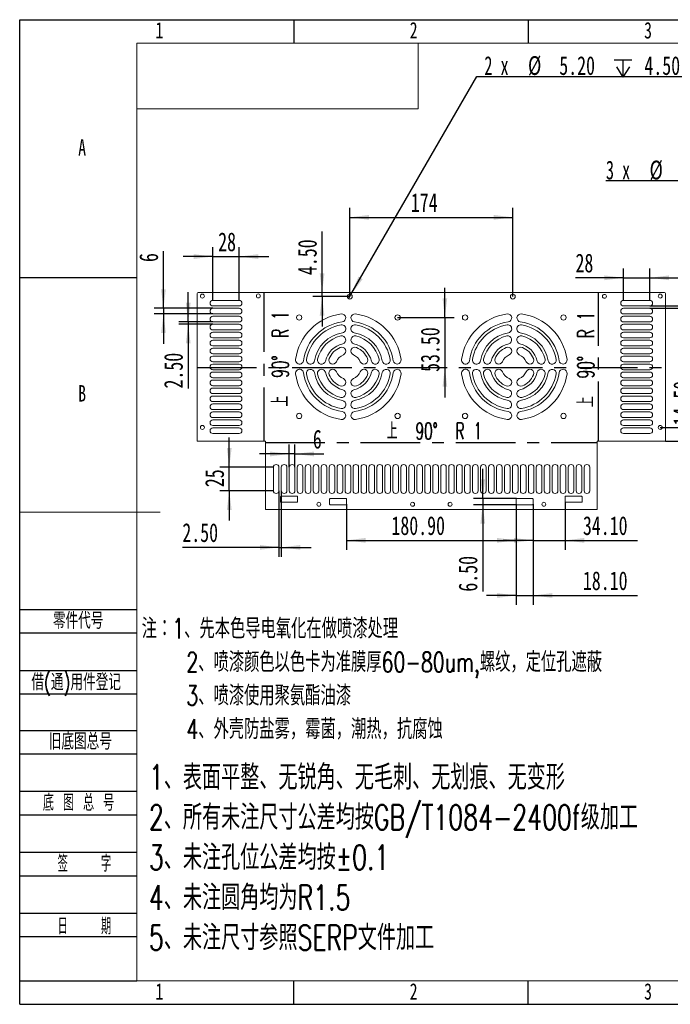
# Model space of a CAD drawing. Header units: millimetres. Extents: x 0 to 658, y -2 to 210.
# Tile 1 of 5: x 0 to 139, y 0 to 210. Entities that reach past the tile are written whole.
import ezdxf

# ---------------------------------------------------------------- set-up
doc = ezdxf.new("R2010")
doc.units = ezdxf.units.MM
doc.linetypes.add('CENTERX2', pattern=[20.32, 12.7, -2.54, 2.54, -2.54])
doc.layers.add('中心线层', color=7, linetype='CENTERX2')
doc.layers.add('图框', color=7, linetype='Continuous')
doc.layers.add('粗实线层', color=7, linetype='Continuous', lineweight=15)
doc.styles.add('SLDTEXTSTYLE0', font='TXT', dxfattribs={"width": 0.7})
doc.styles.add('SLDTEXTSTYLE1', font='TXT', dxfattribs={"width": 0.7, "bigfont": 'bigfont'})
doc.styles.add('SLDTEXTSTYLE2', font='TXT', dxfattribs={"width": 0.614286, "bigfont": 'bigfont'})
doc.styles.add('SLDTEXTSTYLE3', font='TXT', dxfattribs={"width": 0.566667, "bigfont": 'bigfont'})
doc.styles.add('SLDTEXTSTYLE4', font='TXT', dxfattribs={"width": 0.633333})
doc.styles.add('SLDTEXTSTYLE5', font='TXT', dxfattribs={"width": 0.609091, "bigfont": 'bigfont'})
doc.dimstyles.new('SLDDIMSTYLE0', dxfattribs={"dimtxt": 4, "dimasz": 4.08, "dimexe": 0, "dimexo": 0.0625, "dimgap": 1, "dimtad": 2, "dimlfac": 5, "dimrnd": 1e-09, "dimzin": 4, "dimdsep": 46, "dimtxsty": 'SLDTEXTSTYLE0', "dimsah": 1, "dimcen": 0.09, "dimadec": 0, "dimazin": 1, "dimtfac": 1, "dimtmove": 0, "dimatfit": 0, "dimfxl": 0, "dimfrac": 2, "dimtolj": 1, "dimtzin": 12, "dimarcsym": 0})
doc.dimstyles.new('SLDDIMSTYLE1', dxfattribs={"dimtxt": 4, "dimasz": 4.08, "dimexe": 0, "dimexo": 0.0625, "dimgap": 1, "dimtad": 2, "dimlfac": 5, "dimrnd": 1e-09, "dimzin": 12, "dimdsep": 46, "dimtxsty": 'SLDTEXTSTYLE0', "dimsah": 1, "dimcen": 0.09, "dimadec": 0, "dimazin": 3, "dimtfac": 1, "dimtmove": 0, "dimatfit": 0, "dimfxl": 0, "dimfrac": 2, "dimtolj": 1, "dimtzin": 12, "dimarcsym": 0})
doc.dimstyles.new('SLDDIMSTYLE2', dxfattribs={"dimtxt": 4, "dimasz": 4.08, "dimexe": 0, "dimexo": 0.0625, "dimgap": 1, "dimtad": 2, "dimlfac": 5, "dimrnd": 1e-09, "dimzin": 4, "dimdsep": 46, "dimtxsty": 'SLDTEXTSTYLE0', "dimsah": 1, "dimcen": 0.09, "dimadec": 0, "dimazin": 1, "dimtfac": 1, "dimtofl": 0, "dimtmove": 0, "dimatfit": 3, "dimfxl": 0, "dimfrac": 2, "dimtolj": 1, "dimtzin": 12, "dimarcsym": 0})
doc.dimstyles.new('SLDDIMSTYLE3', dxfattribs={"dimtxt": 4, "dimasz": 4.08, "dimexe": 0, "dimexo": 0.0625, "dimgap": 1, "dimtad": 0, "dimtih": 1, "dimtoh": 1, "dimlfac": 5, "dimrnd": 1e-09, "dimzin": 4, "dimdsep": 46, "dimtxsty": 'SLDTEXTSTYLE0', "dimblk1": 'NONE', "dimsah": 1, "dimcen": 0, "dimadec": 0, "dimazin": 1, "dimtfac": 1, "dimtmove": 0, "dimatfit": 3, "dimldrblk": 'NONE', "dimfxl": 0, "dimfrac": 2, "dimtolj": 1, "dimtzin": 12, "dimarcsym": 0})
doc.dimstyles.new('SLDDIMSTYLE4', dxfattribs={"dimtxt": 4, "dimasz": 4.08, "dimexe": 0, "dimexo": 0.0625, "dimgap": 1, "dimtad": 2, "dimlfac": 5, "dimrnd": 1e-09, "dimzin": 12, "dimdsep": 46, "dimtxsty": 'SLDTEXTSTYLE0', "dimsah": 1, "dimcen": 0.09, "dimadec": 0, "dimazin": 3, "dimtfac": 1, "dimtofl": 0, "dimtmove": 0, "dimatfit": 3, "dimfxl": 0, "dimfrac": 2, "dimtolj": 1, "dimtzin": 12, "dimarcsym": 0})

# ---------------------------------------------------------------- blocks, each defined once
blk = doc.blocks.new('SW_NOTE_0')
at = {"layer": '图框', "color": 0, "attachment_point": 1, "style": 'SLDTEXTSTYLE1'}
for s, insert, char_height in [('\\M+1928D\\M+181461\\M+18141\\M+190E6\\M+1967B\\M+19046导电氧\\M+189BB\\M+18DDD\\M+198F4喷\\M+18EBD处\\M+1979D', (0, 5.46), 4.2333), ('2\\M+18141喷\\M+18EBD颜\\M+19046\\M+188C8\\M+19046卡为\\M+18F79\\M+1968C\\M+18CFA60-80um,\\M+19786纹\\M+18143\\M+192E8\\M+188CA\\M+18D45\\M+18ED5\\M+195C1', (9.52, -1.69), 4.23333), ('3\\M+18141喷\\M+18EBD\\M+18E67\\M+19770\\M+1E3DA氨酯\\M+196FB\\M+18EBD', (9.52, -8.83), 4.2333), ('4\\M+18141\\M+18A4F壳\\M+19668盐雾\\M+18143霉\\M+18BDB\\M+18143\\M+192AA热\\M+18143\\M+18D52\\M+19585蚀', (9.52, -15.98), 4.2333)]:
    blk.add_mtext(s, dxfattribs=dict(at, insert=insert, char_height=char_height))
blk = doc.blocks.new('SW_NOTE_1')
at = {"layer": '图框', "color": 0, "attachment_point": 1, "style": 'SLDTEXTSTYLE1'}
for s, insert, char_height in [('1\\M+18141\\M+1955C\\M+196CA\\M+195BD\\M+190AE\\M+18141\\M+19DD9锐\\M+18A70\\M+18141\\M+19DD9\\M+196D1\\M+18E68\\M+18141\\M+19DD9划\\M+18DAD\\M+18141\\M+19DD9变\\M+18C60', (0, 6.82), 5.29167), ('2\\M+18141\\M+18F8A\\M+1974C\\M+196A2\\M+1928D\\M+18EDA\\M+190A1\\M+18CF6\\M+18DB7\\M+18BCF\\M+188C2GB/T1084-2400f级\\M+189C1\\M+18D48', (0, -1.73), 5.29167), ('3\\M+18141\\M+196A2\\M+1928D\\M+18D45\\M+188CA\\M+18CF6\\M+18DB7\\M+18BCF\\M+188C2\\M+1817D0.1', (0, -10.29), 5.2917), ('4\\M+18141\\M+196A2\\M+1928D圆\\M+18A70\\M+18BCF为R1.5', (0, -18.85), 5.2917), ('5\\M+18141\\M+196A2\\M+1928D\\M+18EDA\\M+190A1\\M+18E51\\M+18FC6SERP\\M+195B6\\M+18C8F\\M+189C1\\M+18D48', (0, -27.4), 5.2917)]:
    blk.add_mtext(s, dxfattribs=dict(at, insert=insert, char_height=char_height))
blk = doc.blocks.new('_D')
at = {"layer": '图框'}
for p, q in [((90.7, 146.49), (90.7, 152.84)), ((80.61, 146.49), (92.7, 146.49)), ((90.7, 146.49), (90.7, 135.79)), ((90.7, 135.79), (90.7, 129.44))]:
    blk.add_line(p, q, dxfattribs=at)
for points in [[(90.7, 146.49), (91.21, 150.57), (90.2, 150.57)], [(90.7, 135.79), (90.2, 131.71), (91.21, 131.71)]]:
    blk.add_solid(points, dxfattribs=at)
at = {"layer": '图框', "insert": (85.55, 134.88), "char_height": 4, "attachment_point": 1, "rotation": 90, "style": 'SLDTEXTSTYLE0'}
blk.add_mtext('53.50', dxfattribs=at)
blk = doc.blocks.new('_D_1')
at = {"layer": '图框'}
for p, q in [((144.58, 123.04), (144.58, 135.08)), ((136.65, 123.04), (146.58, 123.04)), ((144.58, 123.04), (144.58, 120.14)), ((137.79, 120.14), (146.58, 120.14)), ((144.58, 120.14), (144.58, 113.79))]:
    blk.add_line(p, q, dxfattribs=at)
for points in [[(144.58, 123.04), (145.09, 127.12), (144.08, 127.12)], [(144.58, 120.14), (144.08, 116.06), (145.09, 116.06)]]:
    blk.add_solid(points, dxfattribs=at)
at = {"layer": '图框', "insert": (139.43, 123.44), "char_height": 4, "attachment_point": 1, "rotation": 90, "style": 'SLDTEXTSTYLE0'}
blk.add_mtext('14.50', dxfattribs=at)
blk = doc.blocks.new('_D_2')
at = {"layer": '图框'}
for p, q in [((41.22, 150.14), (41.22, 161.48)), ((46.82, 150.14), (46.82, 161.48)), ((41.22, 159.48), (34.87, 159.48)), ((41.22, 159.48), (46.82, 159.48)), ((46.82, 159.48), (53.17, 159.48))]:
    blk.add_line(p, q, dxfattribs=at)
for points in [[(41.22, 159.48), (37.14, 159.99), (37.14, 158.97)], [(46.82, 159.48), (50.9, 158.97), (50.9, 159.99)]]:
    blk.add_solid(points, dxfattribs=at)
at = {"layer": '图框', "insert": (42.34, 164.63), "char_height": 4, "attachment_point": 1, "style": 'SLDTEXTSTYLE0'}
blk.add_mtext('28', dxfattribs=at)
blk = doc.blocks.new('_D_3')
at = {"layer": '图框'}
for p, q in [((30.67, 148.44), (30.67, 160.64)), ((41.22, 148.44), (28.67, 148.44)), ((41.22, 147.24), (28.67, 147.24)), ((30.67, 148.44), (30.67, 147.24)), ((30.67, 147.24), (30.67, 140.89))]:
    blk.add_line(p, q, dxfattribs=at)
for points in [[(30.67, 148.44), (31.18, 152.52), (30.16, 152.52)], [(30.67, 147.24), (30.16, 143.16), (31.18, 143.16)]]:
    blk.add_solid(points, dxfattribs=at)
at = {"layer": '图框', "insert": (25.51, 158.31), "char_height": 4, "attachment_point": 1, "rotation": 90, "style": 'SLDTEXTSTYLE0'}
blk.add_mtext('6', dxfattribs=at)
blk = doc.blocks.new('_D_4')
at = {"layer": '图框'}
for p, q in [((35.95, 145.54), (35.95, 151.89)), ((41.22, 145.54), (33.95, 145.54)), ((41.22, 145.04), (33.95, 145.04)), ((35.95, 145.54), (35.95, 145.04)), ((35.95, 145.04), (35.95, 131.34))]:
    blk.add_line(p, q, dxfattribs=at)
for points in [[(35.95, 145.54), (36.46, 149.62), (35.44, 149.62)], [(35.95, 145.04), (35.44, 140.96), (36.46, 140.96)]]:
    blk.add_solid(points, dxfattribs=at)
at = {"layer": '图框', "insert": (30.79, 131.34), "char_height": 4, "attachment_point": 1, "rotation": 90, "style": 'SLDTEXTSTYLE0'}
blk.add_mtext('2.50', dxfattribs=at)
blk = doc.blocks.new('_D_5')
at = {"layer": '图框'}
for p, q in [((55.31, 109.54), (55.31, 95.45)), ((55.81, 109.54), (55.81, 95.45)), ((55.31, 97.45), (34.7, 97.45)), ((55.31, 97.45), (55.81, 97.45)), ((55.81, 97.45), (62.16, 97.45))]:
    blk.add_line(p, q, dxfattribs=at)
for points in [[(55.31, 97.45), (51.23, 97.96), (51.23, 96.95)], [(55.81, 97.45), (59.89, 96.95), (59.89, 97.96)]]:
    blk.add_solid(points, dxfattribs=at)
at = {"layer": '图框', "insert": (34.7, 102.61), "char_height": 4, "attachment_point": 1, "style": 'SLDTEXTSTYLE0'}
blk.add_mtext('2.50', dxfattribs=at)
blk = doc.blocks.new('_D_6')
at = {"layer": '图框'}
for p, q in [((44.71, 114.54), (44.71, 120.89)), ((54.11, 114.54), (42.71, 114.54)), ((44.71, 109.54), (44.71, 114.54)), ((54.11, 109.54), (42.71, 109.54)), ((44.71, 109.54), (44.71, 103.19))]:
    blk.add_line(p, q, dxfattribs=at)
for points in [[(44.71, 114.54), (45.22, 118.62), (44.2, 118.62)], [(44.71, 109.54), (44.2, 105.46), (45.22, 105.46)]]:
    blk.add_solid(points, dxfattribs=at)
at = {"layer": '图框', "insert": (39.56, 110.3), "char_height": 4, "attachment_point": 1, "rotation": 90, "style": 'SLDTEXTSTYLE0'}
blk.add_mtext('25', dxfattribs=at)
blk = doc.blocks.new('_D_7')
at = {"layer": '图框'}
for p, q in [((57.51, 114.54), (57.51, 119.38)), ((58.71, 114.54), (58.71, 119.38)), ((57.51, 117.38), (51.16, 117.38)), ((58.71, 117.38), (57.51, 117.38)), ((58.71, 117.38), (64.86, 117.38))]:
    blk.add_line(p, q, dxfattribs=at)
for points in [[(57.51, 117.38), (53.43, 117.89), (53.43, 116.87)], [(58.71, 117.38), (62.79, 116.87), (62.79, 117.89)]]:
    blk.add_solid(points, dxfattribs=at)
at = {"layer": '图框', "insert": (62.54, 122.54), "char_height": 4, "attachment_point": 1, "style": 'SLDTEXTSTYLE0'}
blk.add_mtext('6', dxfattribs=at)
blk = doc.blocks.new('_D_8')
at = {"layer": '图框'}
for p, q in [((128.81, 150.14), (128.81, 156.95)), ((134.41, 150.14), (134.41, 156.95)), ((128.81, 154.95), (118.57, 154.95)), ((128.81, 154.95), (134.41, 154.95)), ((134.41, 154.95), (140.76, 154.95))]:
    blk.add_line(p, q, dxfattribs=at)
for points in [[(128.81, 154.95), (124.73, 155.46), (124.73, 154.44)], [(134.41, 154.95), (138.49, 154.44), (138.49, 155.46)]]:
    blk.add_solid(points, dxfattribs=at)
at = {"layer": '图框', "insert": (118.57, 160.11), "char_height": 4, "attachment_point": 1, "style": 'SLDTEXTSTYLE0'}
blk.add_mtext('28', dxfattribs=at)
blk = doc.blocks.new('_D_9')
at = {"layer": '图框'}
for p, q in [((147.79, 148.94), (147.79, 159.61)), ((134.41, 148.94), (149.79, 148.94)), ((134.41, 148.44), (149.79, 148.44)), ((147.79, 148.44), (147.79, 148.94)), ((147.79, 148.44), (147.79, 142.09))]:
    blk.add_line(p, q, dxfattribs=at)
for points in [[(147.79, 148.94), (148.3, 153.02), (147.28, 153.02)], [(147.79, 148.44), (147.28, 144.36), (148.3, 144.36)]]:
    blk.add_solid(points, dxfattribs=at)
at = {"layer": '图框', "insert": (142.63, 150.3), "char_height": 4, "attachment_point": 1, "rotation": 90, "style": 'SLDTEXTSTYLE0'}
blk.add_mtext('2.50', dxfattribs=at)
blk = doc.blocks.new('_D_10')
at = {"layer": '图框'}
for p, q in [((105.9, 106.65), (105.9, 85.19)), ((109.52, 106.65), (109.52, 85.19)), ((105.9, 87.19), (99.55, 87.19)), ((105.9, 87.19), (109.52, 87.19)), ((109.52, 87.19), (131.79, 87.19))]:
    blk.add_line(p, q, dxfattribs=at)
for points in [[(105.9, 87.19), (101.82, 87.7), (101.82, 86.69)], [(109.52, 87.19), (113.6, 86.69), (113.6, 87.7)]]:
    blk.add_solid(points, dxfattribs=at)
at = {"layer": '图框', "insert": (120.15, 92.35), "char_height": 4, "attachment_point": 1, "style": 'SLDTEXTSTYLE0'}
blk.add_mtext('18.10', dxfattribs=at)
blk = doc.blocks.new('_D_11')
at = {"layer": '图框'}
for p, q in [((98.78, 107.86), (98.78, 114.21)), ((105.99, 107.86), (96.78, 107.86)), ((98.78, 107.86), (98.78, 106.56)), ((105.99, 106.56), (96.78, 106.56)), ((98.78, 106.56), (98.78, 88.01))]:
    blk.add_line(p, q, dxfattribs=at)
for points in [[(98.78, 107.86), (99.28, 111.94), (98.27, 111.94)], [(98.78, 106.56), (98.27, 102.48), (99.28, 102.48)]]:
    blk.add_solid(points, dxfattribs=at)
at = {"layer": '图框', "insert": (93.62, 88.01), "char_height": 4, "attachment_point": 1, "rotation": 90, "style": 'SLDTEXTSTYLE0'}
blk.add_mtext('6.50', dxfattribs=at)
blk = doc.blocks.new('_D_12')
at = {"layer": '图框'}
for p, q in [((116.34, 107.15), (116.34, 96.95)), ((109.52, 106.65), (109.52, 96.95)), ((109.52, 98.95), (103.17, 98.95)), ((109.52, 98.95), (116.34, 98.95)), ((116.34, 98.95), (131.79, 98.95))]:
    blk.add_line(p, q, dxfattribs=at)
for points in [[(109.52, 98.95), (105.44, 99.46), (105.44, 98.44)], [(116.34, 98.95), (120.42, 98.44), (120.42, 99.46)]]:
    blk.add_solid(points, dxfattribs=at)
at = {"layer": '图框', "insert": (120.15, 104.1), "char_height": 4, "attachment_point": 1, "style": 'SLDTEXTSTYLE0'}
blk.add_mtext('34.10', dxfattribs=at)
blk = doc.blocks.new('_D_13')
at = {"layer": '图框'}
for p, q in [((69.72, 106.65), (69.72, 96.95)), ((105.9, 106.65), (105.9, 96.95)), ((69.72, 98.95), (105.9, 98.95))]:
    blk.add_line(p, q, dxfattribs=at)
for points in [[(69.72, 98.95), (73.8, 98.44), (73.8, 99.46)], [(105.9, 98.95), (101.82, 99.46), (101.82, 98.44)]]:
    blk.add_solid(points, dxfattribs=at)
at = {"layer": '图框', "insert": (79.3, 104.1), "char_height": 4, "attachment_point": 1, "style": 'SLDTEXTSTYLE0'}
blk.add_mtext('180.90', dxfattribs=at)
blk = doc.blocks.new('SW_SYMBOL_HOLE_DEPTH')
at = {"layer": '图框', "color": 0}
for p, q in [((0, 875), (800, 875)), ((100, 555), (400, 75)), ((400, 875), (400, 75)), ((700, 555), (400, 75))]:
    blk.add_line(p, q, dxfattribs=at)
blk = doc.blocks.new('_D_14')
at = {"layer": '图框'}
for p, q in [((70.67, 151.39), (97.54, 197.91)), ((97.54, 197.91), (142.66, 197.91)), ((70.15, 150.49), (70.67, 151.39))]:
    blk.add_line(p, q, dxfattribs=at)
blk.add_solid([(70.67, 151.39), (73.15, 154.67), (72.27, 155.18)], dxfattribs=at)
at = {"layer": '图框', "xscale": 0.004654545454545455, "yscale": 0.004654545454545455, "zscale": 0.004654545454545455}
blk.add_blockref('SW_SYMBOL_HOLE_DEPTH', (126.83, 197.39), dxfattribs=at)
at = {"layer": '图框', "char_height": 4, "attachment_point": 1}
for s, insert, style in [('2 x', (99.13, 202.22), 'SLDTEXTSTYLE4'), ('%%c', (108.44, 202.22), 'SLDTEXTSTYLE0'), ('5.20', (115.11, 202.22), 'SLDTEXTSTYLE0'), ('4.50', (133.27, 202.22), 'SLDTEXTSTYLE0')]:
    blk.add_mtext(s, dxfattribs=dict(at, insert=insert, style=style))
blk = doc.blocks.new('_NONE')
blk = doc.blocks.new('_D_15')
at = {"layer": '图框'}
for p, q in [((70.41, 150.94), (70.41, 169.84)), ((105.21, 150.94), (105.21, 169.84)), ((70.41, 167.84), (105.21, 167.84))]:
    blk.add_line(p, q, dxfattribs=at)
for points in [[(70.41, 167.84), (74.49, 167.33), (74.49, 168.35)], [(105.21, 167.84), (101.13, 168.35), (101.13, 167.33)]]:
    blk.add_solid(points, dxfattribs=at)
at = {"layer": '图框', "insert": (83.44, 173), "char_height": 4, "attachment_point": 1, "style": 'SLDTEXTSTYLE0'}
blk.add_mtext('174', dxfattribs=at)
blk = doc.blocks.new('_D_16')
at = {"layer": '图框'}
for p, q in [((64.51, 151.84), (64.51, 164.85)), ((64.51, 150.94), (64.51, 151.84)), ((70.41, 150.94), (62.51, 150.94)), ((64.51, 150.94), (64.51, 144.59))]:
    blk.add_line(p, q, dxfattribs=at)
for points in [[(64.51, 151.84), (65.02, 155.92), (64, 155.92)], [(64.51, 150.94), (64, 146.86), (65.02, 146.86)]]:
    blk.add_solid(points, dxfattribs=at)
at = {"layer": '图框', "insert": (59.36, 155.53), "char_height": 4, "attachment_point": 1, "rotation": 90, "style": 'SLDTEXTSTYLE0'}
blk.add_mtext('4.50', dxfattribs=at)
blk = doc.blocks.new('_D_29')
at = {"layer": '图框'}
for p, q in [((163.19, 175.63), (125.06, 175.63)), ((172.38, 143.92), (163.19, 175.63)), ((172.67, 142.93), (172.38, 143.92))]:
    blk.add_line(p, q, dxfattribs=at)
blk.add_solid([(172.38, 143.92), (171.73, 147.98), (170.76, 147.7)], dxfattribs=at)
at = {"layer": '图框', "xscale": 0.004654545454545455, "yscale": 0.004654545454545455, "zscale": 0.004654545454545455}
blk.add_blockref('SW_SYMBOL_HOLE_DEPTH', (152.76, 175.11), dxfattribs=at)
at = {"layer": '图框', "char_height": 4, "attachment_point": 1}
for s, insert, style in [('3 x', (125.06, 179.94), 'SLDTEXTSTYLE4'), ('%%c', (134.37, 179.94), 'SLDTEXTSTYLE0'), ('5.20', (141.04, 179.94), 'SLDTEXTSTYLE0'), ('3', (159.2, 179.94), 'SLDTEXTSTYLE0')]:
    blk.add_mtext(s, dxfattribs=dict(at, insert=insert, style=style))

msp = doc.modelspace()

# ---------------------------------------------------------------- linework, layer by layer
at = {"color": 7, "linetype": 'Continuous', "lineweight": 15}
for p, q in [((37.8355, 151.4391), (37.8355, 120.1391)), ((137.3893, 151.8391), (38.2355, 151.8391)), ((137.7893, 151.4391), (137.7893, 120.1391)), ((41.2155, 150.1391), (46.8155, 150.1391)), ((128.8093, 150.1391), (134.4093, 150.1391)), ((46.8155, 148.9391), (41.2155, 148.9391)), ((41.2155, 148.4391), (46.8155, 148.4391)), ((46.8155, 147.2391), (41.2155, 147.2391)), ((134.4093, 148.9391), (128.8093, 148.9391)), ((128.8093, 148.4391), (134.4093, 148.4391)), ((134.4093, 147.2391), (128.8093, 147.2391)), ((41.2155, 146.7391), (46.8155, 146.7391)), ((46.8155, 145.5391), (41.2155, 145.5391)), ((41.2155, 145.0391), (46.8155, 145.0391)), ((128.8093, 146.7391), (134.4093, 146.7391)), ((134.4093, 145.5391), (128.8093, 145.5391)), ((128.8093, 145.0391), (134.4093, 145.0391)), ((46.8155, 143.8391), (41.2155, 143.8391)), ((41.2155, 143.3391), (46.8155, 143.3391)), ((134.4093, 143.8391), (128.8093, 143.8391)), ((128.8093, 143.3391), (134.4093, 143.3391)), ((46.8155, 142.1391), (41.2155, 142.1391)), ((41.2155, 141.6391), (46.8155, 141.6391)), ((134.4093, 142.1391), (128.8093, 142.1391)), ((128.8093, 141.6391), (134.4093, 141.6391)), ((46.8155, 140.4391), (41.2155, 140.4391)), ((41.2155, 139.9391), (46.8155, 139.9391)), ((46.8155, 138.7391), (41.2155, 138.7391)), ((134.4093, 140.4391), (128.8093, 140.4391)), ((128.8093, 139.9391), (134.4093, 139.9391)), ((134.4093, 138.7391), (128.8093, 138.7391)), ((41.2155, 138.2391), (46.8155, 138.2391)), ((46.8155, 137.0391), (41.2155, 137.0391)), ((41.2155, 136.5391), (46.8155, 136.5391)), ((128.8093, 138.2391), (134.4093, 138.2391)), ((134.4093, 137.0391), (128.8093, 137.0391)), ((128.8093, 136.5391), (134.4093, 136.5391)), ((46.8155, 135.3391), (41.2155, 135.3391)), ((41.2155, 134.8391), (46.8155, 134.8391)), ((134.4093, 135.3391), (128.8093, 135.3391)), ((128.8093, 134.8391), (134.4093, 134.8391)), ((46.8155, 133.6391), (41.2155, 133.6391)), ((41.2155, 133.1391), (46.8155, 133.1391)), ((134.4093, 133.6391), (128.8093, 133.6391)), ((128.8093, 133.1391), (134.4093, 133.1391)), ((46.8155, 131.9391), (41.2155, 131.9391)), ((41.2155, 131.4391), (46.8155, 131.4391)), ((46.8155, 130.2391), (41.2155, 130.2391)), ((134.4093, 131.9391), (128.8093, 131.9391)), ((128.8093, 131.4391), (134.4093, 131.4391)), ((134.4093, 130.2391), (128.8093, 130.2391)), ((41.2155, 129.7391), (46.8155, 129.7391)), ((46.8155, 128.5391), (41.2155, 128.5391)), ((128.8093, 129.7391), (134.4093, 129.7391)), ((134.4093, 128.5391), (128.8093, 128.5391)), ((41.2155, 128.0391), (46.8155, 128.0391)), ((46.8155, 126.8391), (41.2155, 126.8391)), ((41.2155, 126.3391), (46.8155, 126.3391)), ((128.8093, 128.0391), (134.4093, 128.0391)), ((134.4093, 126.8391), (128.8093, 126.8391)), ((128.8093, 126.3391), (134.4093, 126.3391)), ((46.8155, 125.1391), (41.2155, 125.1391)), ((41.2155, 124.6391), (46.8155, 124.6391)), ((134.4093, 125.1391), (128.8093, 125.1391)), ((128.8093, 124.6391), (134.4093, 124.6391)), ((46.8155, 123.4391), (41.2155, 123.4391)), ((41.2155, 122.9391), (46.8155, 122.9391)), ((134.4093, 123.4391), (128.8093, 123.4391)), ((128.8093, 122.9391), (134.4093, 122.9391)), ((52.4124, 120.1391), (37.8355, 120.1391)), ((46.8155, 121.7391), (41.2155, 121.7391)), ((52.4124, 105.5622), (52.4124, 120.1391)), ((137.7893, 120.1391), (123.2124, 120.1391)), ((123.2124, 120.1391), (123.2124, 105.5622)), ((134.4093, 121.7391), (128.8093, 121.7391)), ((54.1124, 109.5422), (54.1124, 114.5422)), ((55.3124, 114.5422), (55.3124, 109.5422)), ((55.8124, 109.5422), (55.8124, 114.5422)), ((57.0124, 114.5422), (57.0124, 109.5422)), ((57.5124, 109.5422), (57.5124, 114.5422)), ((58.7124, 114.5422), (58.7124, 109.5422)), ((59.2124, 109.5422), (59.2124, 114.5422)), ((60.4124, 114.5422), (60.4124, 109.5422)), ((60.9124, 109.5422), (60.9124, 114.5422)), ((62.1124, 114.5422), (62.1124, 109.5422)), ((62.6124, 109.5422), (62.6124, 114.5422)), ((63.8124, 114.5422), (63.8124, 109.5422)), ((64.3124, 109.5422), (64.3124, 114.5422)), ((65.5124, 114.5422), (65.5124, 109.5422)), ((66.0124, 109.5422), (66.0124, 114.5422)), ((67.2124, 114.5422), (67.2124, 109.5422)), ((67.7124, 109.5422), (67.7124, 114.5422)), ((68.9124, 114.5422), (68.9124, 109.5422)), ((69.4124, 109.5422), (69.4124, 114.5422)), ((70.6124, 114.5422), (70.6124, 109.5422)), ((71.1124, 109.5422), (71.1124, 114.5422)), ((72.3124, 114.5422), (72.3124, 109.5422)), ((72.8124, 109.5422), (72.8124, 114.5422)), ((74.0124, 114.5422), (74.0124, 109.5422)), ((74.5124, 109.5422), (74.5124, 114.5422)), ((75.7124, 114.5422), (75.7124, 109.5422)), ((76.2124, 109.5422), (76.2124, 114.5422)), ((77.4124, 114.5422), (77.4124, 109.5422)), ((77.9124, 109.5422), (77.9124, 114.5422)), ((79.1124, 114.5422), (79.1124, 109.5422)), ((79.6124, 109.5422), (79.6124, 114.5422)), ((80.8124, 114.5422), (80.8124, 109.5422)), ((81.3124, 109.5422), (81.3124, 114.5422)), ((82.5124, 114.5422), (82.5124, 109.5422)), ((83.0124, 109.5422), (83.0124, 114.5422)), ((84.2124, 114.5422), (84.2124, 109.5422)), ((84.7124, 109.5422), (84.7124, 114.5422)), ((85.9124, 114.5422), (85.9124, 109.5422)), ((86.4124, 109.5422), (86.4124, 114.5422)), ((87.6124, 114.5422), (87.6124, 109.5422)), ((88.1124, 109.5422), (88.1124, 114.5422)), ((89.3124, 114.5422), (89.3124, 109.5422)), ((89.8124, 109.5422), (89.8124, 114.5422)), ((91.0124, 114.5422), (91.0124, 109.5422)), ((91.5124, 109.5422), (91.5124, 114.5422)), ((92.7124, 114.5422), (92.7124, 109.5422)), ((93.2124, 109.5422), (93.2124, 114.5422)), ((94.4124, 114.5422), (94.4124, 109.5422)), ((94.9124, 109.5422), (94.9124, 114.5422)), ((96.1124, 114.5422), (96.1124, 109.5422)), ((96.6124, 109.5422), (96.6124, 114.5422)), ((97.8124, 114.5422), (97.8124, 109.5422)), ((98.3124, 109.5422), (98.3124, 114.5422)), ((99.5124, 114.5422), (99.5124, 109.5422)), ((100.0124, 109.5422), (100.0124, 114.5422)), ((101.2124, 114.5422), (101.2124, 109.5422)), ((101.7124, 109.5422), (101.7124, 114.5422)), ((102.9124, 114.5422), (102.9124, 109.5422)), ((103.4124, 109.5422), (103.4124, 114.5422)), ((104.6124, 114.5422), (104.6124, 109.5422)), ((105.1124, 109.5422), (105.1124, 114.5422)), ((106.3124, 114.5422), (106.3124, 109.5422)), ((106.8124, 109.5422), (106.8124, 114.5422)), ((108.0124, 114.5422), (108.0124, 109.5422)), ((108.5124, 109.5422), (108.5124, 114.5422)), ((109.7124, 114.5422), (109.7124, 109.5422)), ((110.2124, 109.5422), (110.2124, 114.5422)), ((111.4124, 114.5422), (111.4124, 109.5422)), ((111.9124, 109.5422), (111.9124, 114.5422)), ((113.1124, 114.5422), (113.1124, 109.5422)), ((113.6124, 109.5422), (113.6124, 114.5422)), ((114.8124, 114.5422), (114.8124, 109.5422)), ((115.3124, 109.5422), (115.3124, 114.5422)), ((116.5124, 114.5422), (116.5124, 109.5422)), ((117.0124, 109.5422), (117.0124, 114.5422)), ((118.2124, 114.5422), (118.2124, 109.5422)), ((118.7124, 109.5422), (118.7124, 114.5422)), ((119.9124, 114.5422), (119.9124, 109.5422)), ((120.4124, 109.5422), (120.4124, 114.5422)), ((121.6124, 114.5422), (121.6124, 109.5422)), ((55.6624, 108.2722), (55.6624, 107.1522)), ((59.1924, 108.3622), (55.7524, 108.3622)), ((59.2824, 107.1522), (59.2824, 108.2722)), ((66.1024, 107.7722), (66.1024, 106.6522)), ((69.6324, 107.8622), (66.1924, 107.8622)), ((69.7224, 106.6522), (69.7224, 107.7722)), ((105.9024, 107.7722), (105.9024, 106.6522)), ((109.4324, 107.8622), (105.9924, 107.8622)), ((109.5224, 106.6522), (109.5224, 107.7722)), ((116.3424, 108.2722), (116.3424, 107.1522)), ((119.8724, 108.3622), (116.4324, 108.3622)), ((119.9624, 107.1522), (119.9624, 108.2722)), ((52.4124, 105.5622), (123.2124, 105.5622)), ((55.7524, 107.0622), (59.1924, 107.0622)), ((66.1924, 106.5622), (69.6324, 106.5622)), ((105.9924, 106.5622), (109.4324, 106.5622)), ((116.4324, 107.0622), (119.8724, 107.0622))]:
    msp.add_line(p, q, dxfattribs=at)
at = {"color": 7, "linetype": 'CENTERX2'}
for p, q in [((52.114, 151.8391), (52.114, 120.1391)), ((123.5109, 120.1391), (123.5109, 151.8391)), ((52.4124, 119.8406), (123.2124, 119.8406))]:
    msp.add_line(p, q, dxfattribs=at)
at = {"color": 7, "linetype": 'Continuous', "lineweight": 15}
for centre, radius in [((38.9755, 151.0391), 0.42), ((50.9155, 151.0791), 0.42), ((70.4124, 150.9391), 0.52), ((105.2124, 150.9391), 0.52), ((124.7493, 150.9991), 0.42), ((136.6493, 151.0391), 0.42), ((59.6124, 146.4891), 0.57), ((80.6124, 146.4891), 0.57), ((95.0124, 146.4891), 0.57), ((116.0124, 146.4891), 0.57), ((59.6124, 125.4891), 0.57), ((80.6124, 125.4891), 0.57), ((95.0124, 125.4891), 0.57), ((116.0124, 125.4891), 0.57), ((38.9755, 123.0391), 0.42), ((136.6493, 123.0391), 0.42), ((63.8124, 106.6422), 0.42), ((83.8124, 106.6422), 0.42), ((91.8124, 106.6422), 0.42), ((111.8124, 106.6422), 0.42)]:
    msp.add_circle(centre, radius, dxfattribs=at)
for centre, radius, start, end in [((38.2355, 151.4391), 0.4, 90, 180), ((137.3893, 151.4391), 0.4, 0, 90), ((41.2155, 149.5391), 0.6, 90, 270), ((46.8155, 149.5391), 0.6, 270, 90), ((128.8093, 149.5391), 0.6, 90, 270), ((134.4093, 149.5391), 0.6, 270, 90), ((41.2155, 147.8391), 0.6, 90, 270), ((46.8155, 147.8391), 0.6, 270, 90), ((70.1124, 135.9891), 11.35, 97.662256, 172.337744), ((68.7124, 146.3953), 0.85, 277.662256, 97.662256), ((71.5124, 146.3953), 0.85, 82.337744, 262.337744), ((70.1124, 135.9891), 11.35, 7.662256, 82.337744), ((105.5124, 135.9891), 11.35, 97.662256, 172.337744), ((104.1124, 146.3953), 0.85, 277.662256, 97.662256), ((106.9124, 146.3953), 0.85, 82.337744, 262.337744), ((105.5124, 135.9891), 11.35, 7.662256, 82.337744), ((128.8093, 147.8391), 0.6, 90, 270), ((134.4093, 147.8391), 0.6, 270, 90), ((41.2155, 146.1391), 0.6, 90, 270), ((41.2155, 144.4391), 0.6, 90, 270), ((46.8155, 146.1391), 0.6, 270, 90), ((46.8155, 144.4391), 0.6, 270, 90), ((70.1124, 135.9891), 9.65, 97.662256, 172.337744), ((70.1124, 135.9891), 9.05, 99.830365, 170.169635), ((68.7124, 144.0687), 0.85, 279.830365, 99.830365), ((71.5124, 144.0687), 0.85, 80.169635, 260.169635), ((70.1124, 135.9891), 9.65, 7.662256, 82.337744), ((70.1124, 135.9891), 9.05, 9.830365, 80.169635), ((105.5124, 135.9891), 9.65, 97.662256, 172.337744), ((105.5124, 135.9891), 9.05, 99.830365, 170.169635), ((104.1124, 144.0687), 0.85, 279.830365, 99.830365), ((106.9124, 144.0687), 0.85, 80.169635, 260.169635), ((105.5124, 135.9891), 9.65, 7.662256, 82.337744), ((105.5124, 135.9891), 9.05, 9.830365, 80.169635), ((128.8093, 146.1391), 0.6, 90, 270), ((128.8093, 144.4391), 0.6, 90, 270), ((134.4093, 146.1391), 0.6, 270, 90), ((134.4093, 144.4391), 0.6, 270, 90), ((41.2155, 142.7391), 0.6, 90, 270), ((46.8155, 142.7391), 0.6, 270, 90), ((70.1124, 135.9891), 7.35, 99.830365, 170.169635), ((70.1124, 135.9891), 7.35, 9.830365, 80.169635), ((105.5124, 135.9891), 7.35, 99.830365, 170.169635), ((105.5124, 135.9891), 7.35, 9.830365, 80.169635), ((128.8093, 142.7391), 0.6, 90, 270), ((134.4093, 142.7391), 0.6, 270, 90), ((41.2155, 141.0391), 0.6, 90, 270), ((46.8155, 141.0391), 0.6, 270, 90), ((70.1124, 135.9891), 6.75, 103.726539, 166.273461), ((70.1124, 135.9891), 5.05, 103.726539, 166.273461), ((68.7124, 141.7206), 0.85, 283.726539, 103.726539), ((71.5124, 141.7206), 0.85, 76.273461, 256.273461), ((70.1124, 135.9891), 5.05, 13.726539, 76.273461), ((70.1124, 135.9891), 6.75, 13.726539, 76.273461), ((105.5124, 135.9891), 6.75, 103.726539, 166.273461), ((105.5124, 135.9891), 5.05, 103.726539, 166.273461), ((104.1124, 141.7206), 0.85, 283.726539, 103.726539), ((106.9124, 141.7206), 0.85, 76.273461, 256.273461), ((105.5124, 135.9891), 5.05, 13.726539, 76.273461), ((105.5124, 135.9891), 6.75, 13.726539, 76.273461), ((128.8093, 141.0391), 0.6, 90, 270), ((134.4093, 141.0391), 0.6, 270, 90), ((41.2155, 139.3391), 0.6, 90, 270), ((46.8155, 139.3391), 0.6, 270, 90), ((70.1124, 135.9891), 4.45, 112.88538, 157.11462), ((68.7124, 139.3057), 0.85, 292.88538, 112.88538), ((71.5124, 139.3057), 0.85, 67.11462, 247.11462), ((70.1124, 135.9891), 4.45, 22.88538, 67.11462), ((105.5124, 135.9891), 4.45, 112.88538, 157.11462), ((104.1124, 139.3057), 0.85, 292.88538, 112.88538), ((106.9124, 139.3057), 0.85, 67.11462, 247.11462), ((105.5124, 135.9891), 4.45, 22.88538, 67.11462), ((128.8093, 139.3391), 0.6, 90, 270), ((134.4093, 139.3391), 0.6, 270, 90), ((41.2155, 137.6391), 0.6, 90, 270), ((41.2155, 135.9391), 0.6, 90, 270), ((46.8155, 137.6391), 0.6, 270, 90), ((46.8155, 135.9391), 0.6, 270, 90), ((59.7062, 137.3891), 0.85, 172.337744, 352.337744), ((62.0328, 137.3891), 0.85, 170.169635, 350.169635), ((64.3809, 137.3891), 0.85, 166.273461, 346.273461), ((66.7958, 137.3891), 0.85, 157.11462, 337.11462), ((70.1124, 135.9891), 2.75, 112.88538, 157.11462), ((70.1124, 135.9891), 2.75, 22.88538, 67.11462), ((73.4291, 137.3891), 0.85, 202.88538, 22.88538), ((75.8439, 137.3891), 0.85, 193.726539, 13.726539), ((78.192, 137.3891), 0.85, 189.830365, 9.830365), ((80.5187, 137.3891), 0.85, 187.662256, 7.662256), ((95.1062, 137.3891), 0.85, 172.337744, 352.337744), ((97.4328, 137.3891), 0.85, 170.169635, 350.169635), ((99.7809, 137.3891), 0.85, 166.273461, 346.273461), ((102.1958, 137.3891), 0.85, 157.11462, 337.11462), ((105.5124, 135.9891), 2.75, 112.88538, 157.11462), ((105.5124, 135.9891), 2.75, 22.88538, 67.11462), ((108.8291, 137.3891), 0.85, 202.88538, 22.88538), ((111.2439, 137.3891), 0.85, 193.726539, 13.726539), ((113.592, 137.3891), 0.85, 189.830365, 9.830365), ((115.9187, 137.3891), 0.85, 187.662256, 7.662256), ((128.8093, 137.6391), 0.6, 90, 270), ((128.8093, 135.9391), 0.6, 90, 270), ((134.4093, 137.6391), 0.6, 270, 90), ((134.4093, 135.9391), 0.6, 270, 90), ((41.2155, 134.2391), 0.6, 90, 270), ((46.8155, 134.2391), 0.6, 270, 90), ((59.7062, 134.5891), 0.85, 7.662256, 187.662256), ((70.1124, 135.9891), 11.35, 187.662256, 262.337744), ((70.1124, 135.9891), 9.65, 187.662256, 262.337744), ((62.0328, 134.5891), 0.85, 9.830365, 189.830365), ((70.1124, 135.9891), 9.05, 189.830365, 260.169635), ((70.1124, 135.9891), 7.35, 189.830365, 260.169635), ((64.3809, 134.5891), 0.85, 13.726539, 193.726539), ((70.1124, 135.9891), 5.05, 193.726539, 256.273461), ((66.7958, 134.5891), 0.85, 22.88538, 202.88538), ((70.1124, 135.9891), 2.75, 202.88538, 247.11462), ((70.1124, 135.9891), 2.75, 292.88538, 337.11462), ((70.1124, 135.9891), 5.05, 283.726539, 346.273461), ((70.1124, 135.9891), 7.35, 279.830365, 350.169635), ((70.1124, 135.9891), 9.65, 277.662256, 352.337744), ((70.1124, 135.9891), 11.35, 277.662256, 352.337744), ((70.1124, 135.9891), 9.05, 279.830365, 350.169635), ((73.4291, 134.5891), 0.85, 337.11462, 157.11462), ((75.8439, 134.5891), 0.85, 346.273461, 166.273461), ((78.192, 134.5891), 0.85, 350.169635, 170.169635), ((80.5187, 134.5891), 0.85, 352.337744, 172.337744), ((95.1062, 134.5891), 0.85, 7.662256, 187.662256), ((105.5124, 135.9891), 11.35, 187.662256, 262.337744), ((105.5124, 135.9891), 9.65, 187.662256, 262.337744), ((97.4328, 134.5891), 0.85, 9.830365, 189.830365), ((105.5124, 135.9891), 9.05, 189.830365, 260.169635), ((105.5124, 135.9891), 7.35, 189.830365, 260.169635), ((99.7809, 134.5891), 0.85, 13.726539, 193.726539), ((105.5124, 135.9891), 5.05, 193.726539, 256.273461), ((102.1958, 134.5891), 0.85, 22.88538, 202.88538), ((105.5124, 135.9891), 2.75, 202.88538, 247.11462), ((105.5124, 135.9891), 2.75, 292.88538, 337.11462), ((105.5124, 135.9891), 5.05, 283.726539, 346.273461), ((105.5124, 135.9891), 7.35, 279.830365, 350.169635), ((105.5124, 135.9891), 9.65, 277.662256, 352.337744), ((105.5124, 135.9891), 11.35, 277.662256, 352.337744), ((105.5124, 135.9891), 9.05, 279.830365, 350.169635), ((108.8291, 134.5891), 0.85, 337.11462, 157.11462), ((111.2439, 134.5891), 0.85, 346.273461, 166.273461), ((113.592, 134.5891), 0.85, 350.169635, 170.169635), ((115.9187, 134.5891), 0.85, 352.337744, 172.337744), ((128.8093, 134.2391), 0.6, 90, 270), ((134.4093, 134.2391), 0.6, 270, 90), ((41.2155, 132.5391), 0.6, 90, 270), ((46.8155, 132.5391), 0.6, 270, 90), ((70.1124, 135.9891), 6.75, 193.726539, 256.273461), ((70.1124, 135.9891), 4.45, 202.88538, 247.11462), ((68.7124, 132.6725), 0.85, 247.11462, 67.11462), ((71.5124, 132.6725), 0.85, 112.88538, 292.88538), ((70.1124, 135.9891), 6.75, 283.726539, 346.273461), ((70.1124, 135.9891), 4.45, 292.88538, 337.11462), ((105.5124, 135.9891), 6.75, 193.726539, 256.273461), ((105.5124, 135.9891), 4.45, 202.88538, 247.11462), ((104.1124, 132.6725), 0.85, 247.11462, 67.11462), ((106.9124, 132.6725), 0.85, 112.88538, 292.88538), ((105.5124, 135.9891), 6.75, 283.726539, 346.273461), ((105.5124, 135.9891), 4.45, 292.88538, 337.11462), ((128.8093, 132.5391), 0.6, 90, 270), ((134.4093, 132.5391), 0.6, 270, 90), ((41.2155, 130.8391), 0.6, 90, 270), ((46.8155, 130.8391), 0.6, 270, 90), ((68.7124, 130.2576), 0.85, 256.273461, 76.273461), ((71.5124, 130.2576), 0.85, 103.726539, 283.726539), ((104.1124, 130.2576), 0.85, 256.273461, 76.273461), ((106.9124, 130.2576), 0.85, 103.726539, 283.726539), ((128.8093, 130.8391), 0.6, 90, 270), ((134.4093, 130.8391), 0.6, 270, 90), ((41.2155, 129.1391), 0.6, 90, 270), ((46.8155, 129.1391), 0.6, 270, 90), ((68.7124, 127.9095), 0.85, 260.169635, 80.169635), ((71.5124, 127.9095), 0.85, 99.830365, 279.830365), ((104.1124, 127.9095), 0.85, 260.169635, 80.169635), ((106.9124, 127.9095), 0.85, 99.830365, 279.830365), ((128.8093, 129.1391), 0.6, 90, 270), ((134.4093, 129.1391), 0.6, 270, 90), ((41.2155, 127.4391), 0.6, 90, 270), ((41.2155, 125.7391), 0.6, 90, 270), ((46.8155, 127.4391), 0.6, 270, 90), ((46.8155, 125.7391), 0.6, 270, 90), ((68.7124, 125.5828), 0.85, 262.337744, 82.337744), ((71.5124, 125.5828), 0.85, 97.662256, 277.662256), ((104.1124, 125.5828), 0.85, 262.337744, 82.337744), ((106.9124, 125.5828), 0.85, 97.662256, 277.662256), ((128.8093, 127.4391), 0.6, 90, 270), ((128.8093, 125.7391), 0.6, 90, 270), ((134.4093, 127.4391), 0.6, 270, 90), ((134.4093, 125.7391), 0.6, 270, 90), ((41.2155, 124.0391), 0.6, 90, 270), ((46.8155, 124.0391), 0.6, 270, 90), ((128.8093, 124.0391), 0.6, 90, 270), ((134.4093, 124.0391), 0.6, 270, 90), ((41.2155, 122.3391), 0.6, 90, 270), ((46.8155, 122.3391), 0.6, 270, 90), ((128.8093, 122.3391), 0.6, 90, 270), ((134.4093, 122.3391), 0.6, 270, 90), ((54.7124, 114.5422), 0.6, 0, 180), ((56.4124, 114.5422), 0.6, 0, 180), ((58.1124, 114.5422), 0.6, 0, 180), ((59.8124, 114.5422), 0.6, 0, 180), ((61.5124, 114.5422), 0.6, 0, 180), ((63.2124, 114.5422), 0.6, 0, 180), ((64.9124, 114.5422), 0.6, 0, 180), ((66.6124, 114.5422), 0.6, 0, 180), ((68.3124, 114.5422), 0.6, 0, 180), ((70.0124, 114.5422), 0.6, 0, 180), ((71.7124, 114.5422), 0.6, 0, 180), ((73.4124, 114.5422), 0.6, 0, 180), ((75.1124, 114.5422), 0.6, 0, 180), ((76.8124, 114.5422), 0.6, 0, 180), ((78.5124, 114.5422), 0.6, 0, 180), ((80.2124, 114.5422), 0.6, 0, 180), ((81.9124, 114.5422), 0.6, 0, 180), ((83.6124, 114.5422), 0.6, 0, 180), ((85.3124, 114.5422), 0.6, 0, 180), ((87.0124, 114.5422), 0.6, 0, 180), ((88.7124, 114.5422), 0.6, 0, 180), ((90.4124, 114.5422), 0.6, 0, 180), ((92.1124, 114.5422), 0.6, 0, 180), ((93.8124, 114.5422), 0.6, 0, 180), ((95.5124, 114.5422), 0.6, 0, 180), ((97.2124, 114.5422), 0.6, 0, 180), ((98.9124, 114.5422), 0.6, 0, 180), ((100.6124, 114.5422), 0.6, 0, 180), ((102.3124, 114.5422), 0.6, 0, 180), ((104.0124, 114.5422), 0.6, 0, 180), ((105.7124, 114.5422), 0.6, 0, 180), ((107.4124, 114.5422), 0.6, 0, 180), ((109.1124, 114.5422), 0.6, 0, 180), ((110.8124, 114.5422), 0.6, 0, 180), ((112.5124, 114.5422), 0.6, 0, 180), ((114.2124, 114.5422), 0.6, 0, 180), ((115.9124, 114.5422), 0.6, 0, 180), ((117.6124, 114.5422), 0.6, 0, 180), ((119.3124, 114.5422), 0.6, 0, 180), ((121.0124, 114.5422), 0.6, 0, 180), ((54.7124, 109.5422), 0.6, 180, 0), ((56.4124, 109.5422), 0.6, 180, 360), ((58.1124, 109.5422), 0.6, 180, 0), ((59.8124, 109.5422), 0.6, 180, 360), ((61.5124, 109.5422), 0.6, 180, 0), ((63.2124, 109.5422), 0.6, 180, 0), ((64.9124, 109.5422), 0.6, 180, 0), ((66.6124, 109.5422), 0.6, 180, 360), ((68.3124, 109.5422), 0.6, 180, 0), ((70.0124, 109.5422), 0.6, 180, 360), ((71.7124, 109.5422), 0.6, 180, 360), ((73.4124, 109.5422), 0.6, 180, 0), ((75.1124, 109.5422), 0.6, 180, 0), ((76.8124, 109.5422), 0.6, 180, 360), ((78.5124, 109.5422), 0.6, 180, 0), ((80.2124, 109.5422), 0.6, 180, 0), ((81.9124, 109.5422), 0.6, 180, 0), ((83.6124, 109.5422), 0.6, 180, 0), ((85.3124, 109.5422), 0.6, 180, 0), ((87.0124, 109.5422), 0.6, 180, 360), ((88.7124, 109.5422), 0.6, 180, 360), ((90.4124, 109.5422), 0.6, 180, 0), ((92.1124, 109.5422), 0.6, 180, 360), ((93.8124, 109.5422), 0.6, 180, 0), ((95.5124, 109.5422), 0.6, 180, 0), ((97.2124, 109.5422), 0.6, 180, 0), ((98.9124, 109.5422), 0.6, 180, 0), ((100.6124, 109.5422), 0.6, 180, 0), ((102.3124, 109.5422), 0.6, 180, 360), ((104.0124, 109.5422), 0.6, 180, 0), ((105.7124, 109.5422), 0.6, 180, 0), ((107.4124, 109.5422), 0.6, 180, 0), ((109.1124, 109.5422), 0.6, 180, 360), ((110.8124, 109.5422), 0.6, 180, 0), ((112.5124, 109.5422), 0.6, 180, 0), ((114.2124, 109.5422), 0.6, 180, 0), ((115.9124, 109.5422), 0.6, 180, 0), ((117.6124, 109.5422), 0.6, 180, 0), ((119.3124, 109.5422), 0.6, 180, 360), ((121.0124, 109.5422), 0.6, 180, 0), ((55.7524, 108.2722), 0.09, 90, 180), ((55.7524, 107.1522), 0.09, 180, 270), ((59.1924, 108.2722), 0.09, 0, 90), ((59.1924, 107.1522), 0.09, 270, 0), ((66.1924, 107.7722), 0.09, 90, 180), ((69.6324, 107.7722), 0.09, 0, 90), ((105.9924, 107.7722), 0.09, 90, 180), ((109.4324, 107.7722), 0.09, 0, 90), ((116.4324, 108.2722), 0.09, 90, 180), ((116.4324, 107.1522), 0.09, 180, 270), ((119.8724, 108.2722), 0.09, 0, 90), ((119.8724, 107.1522), 0.09, 270, 0), ((66.1924, 106.6522), 0.09, 180, 270), ((69.6324, 106.6522), 0.09, 270, 0), ((105.9924, 106.6522), 0.09, 180, 270), ((109.4324, 106.6522), 0.09, 270, 0)]:
    msp.add_arc(centre, radius, start, end, dxfattribs=at)
at = {"layer": '中心线层'}
msp.add_line((37.8355, 135.7891), (137.7893, 135.7891), dxfattribs=at)
at = {"layer": '图框'}
for p, q in [((0, 0), (0, 210)), ((0, 210), (297, 210)), ((58.5, 210), (58.5, 205)), ((108.5, 210), (108.5, 205)), ((0, 155), (25, 155)), ((0, 84.2206), (25, 84.2206)), ((0, 79.2206), (25, 79.2206)), ((0, 71.2206), (25, 71.2206)), ((0, 66.2206), (25, 66.2206)), ((0, 58.43), (25, 58.43)), ((0, 53.43), (25, 53.43)), ((0, 45.43), (25, 45.43)), ((0, 40.43), (25, 40.43)), ((0, 32.43), (25, 32.43)), ((0, 27.43), (25, 27.43)), ((0, 19.43), (25, 19.43)), ((0, 14.43), (25, 14.43)), ((0, 5), (25, 5)), ((58.5, 0), (58.5, 5)), ((108.5, 0), (108.5, 5)), ((0, 0), (297, 0))]:
    msp.add_line(p, q, dxfattribs=at)
at = {"layer": '图框', "linetype": 'Continuous', "lineweight": 15}
for p, q in [((25, 5), (25, 205)), ((25, 205), (292, 205))]:
    msp.add_line(p, q, dxfattribs=at)
at = {"layer": '图框', "lineweight": 15}
for p, q in [((0, 105), (30, 105)), ((25, 5), (292, 5))]:
    msp.add_line(p, q, dxfattribs=at)
at = {"layer": '粗实线层'}
for p, q in [((85, 191), (85, 205)), ((25, 191), (85, 191))]:
    msp.add_line(p, q, dxfattribs=at)

# ---------------------------------------------------------------- block references
at = {"layer": '图框'}
for name, p in [('SW_NOTE_0', (26.0271, 76.8072)), ('SW_NOTE_1', (27.572, 44.2672))]:
    msp.add_blockref(name, p, dxfattribs=at)

# ---------------------------------------------------------------- texts
at = {"color": 7, "linetype": 'Continuous', "lineweight": 0, "char_height": 3.5, "attachment_point": 2, "rotation": 90, "style": 'SLDTEXTSTYLE5'}
for insert in [(53.8432, 137.6459), (119.028, 137.5203)]:
    msp.add_mtext('\\M+18FE3  90\\M+1818B  R 1', dxfattribs=dict(at, insert=insert))
at = {"color": 7, "linetype": 'Continuous', "lineweight": 0, "insert": (88.4633, 124.0197), "char_height": 3.5, "attachment_point": 2, "style": 'SLDTEXTSTYLE5'}
msp.add_mtext('\\M+18FE3  90\\M+1818B  R 1', dxfattribs=at)
at = {"layer": '图框', "char_height": 3.5}
for s, insert, attachment_point, style in [('1', (29.7944, 209.4973), 2, 'SLDTEXTSTYLE0'), ('2', (84.0444, 209.4973), 2, 'SLDTEXTSTYLE0'), ('3', (134.0444, 209.4973), 2, 'SLDTEXTSTYLE0'), ('A', (13.3203, 184.4973), 2, 'SLDTEXTSTYLE0'), ('B', (13.3203, 132.0551), 2, 'SLDTEXTSTYLE0'), ('\\M+197EB\\M+18C8F\\M+191E3\\M+18D86', (7.0836, 83.5791), 1, 'SLDTEXTSTYLE1'), ('\\M+18ED8(\\M+192CA)\\M+19770\\M+18C8F\\M+1936F记', (2.4961, 70.4725), 1, 'SLDTEXTSTYLE1'), ('\\M+18B8C\\M+192EA图总\\M+18D86', (6.1941, 57.8238), 1, 'SLDTEXTSTYLE1'), ('\\M+192EA 图 总 \\M+18D86', (4.9472, 44.7655), 1, 'SLDTEXTSTYLE2'), ('签    \\M+18E9A', (13.8097, 31.7635), 2, 'SLDTEXTSTYLE3'), ('\\M+193FA    \\M+18AFA', (13.8097, 18.4135), 2, 'SLDTEXTSTYLE3'), ('1', (29.7944, 4.4973), 2, 'SLDTEXTSTYLE0'), ('2', (84.0444, 4.4973), 2, 'SLDTEXTSTYLE0'), ('3', (134.0444, 4.4973), 2, 'SLDTEXTSTYLE0')]:
    msp.add_mtext(s, dxfattribs=dict(at, insert=insert, attachment_point=attachment_point, style=style))

# ---------------------------------------------------------------- dimensions: what is measured, and where the dimension line sits
at = {"layer": '图框'}
for p1, p2, text, picture, middle in [((70.1524, 150.4888), (70.6725, 151.3894), '2 x <> {\\fGDT;x} 4.50\\P', '_D_14', (120.8941, 199.8157)), ((172.6724, 142.9257), (172.3828, 143.9246), '3 x <> {\\fGDT;x} 3\\P', '_D_29', (143.3319, 177.5349))]:
    dim = msp.add_diameter_dim_2p(p1=p1, p2=p2, text=text, dimstyle='SLDDIMSTYLE3', dxfattribs=at)
    dim.commit()
    dim.dimension.update_dxf_attribs({"geometry": picture, "text_midpoint": middle, "dimtype": 163})
for base, p1, p2, dimstyle, picture, middle in [((105.2124, 167.8391), (70.4124, 150.9391), (105.2124, 150.9391), 'SLDDIMSTYLE4', '_D_15', (86.9296, 167.8391)), ((46.8155, 159.4773), (41.2155, 150.1391), (46.8155, 150.1391), 'SLDDIMSTYLE1', '_D_2', (44.6657, 159.4773)), ((134.4093, 154.9508), (128.8093, 150.1391), (134.4093, 150.1391), 'SLDDIMSTYLE1', '_D_8', (120.8965, 154.9508)), ((55.8124, 97.4547), (55.3124, 109.5422), (55.8124, 109.5422), 'SLDDIMSTYLE0', '_D_5', (39.3596, 97.4547))]:
    dim = msp.add_linear_dim(base=base, p1=p1, p2=p2, dimstyle=dimstyle, dxfattribs=at)
    dim.commit()
    dim.dimension.update_dxf_attribs({"geometry": picture, "text_midpoint": middle, "dimtype": 160})
for base, p1, p2, angle, dimstyle, picture, middle in [((64.5122, 151.8391), (70.4124, 150.9391), (38.2355, 151.8391), 90, 'SLDDIMSTYLE0', '_D_16', (64.5122, 160.1896)), ((30.6697, 147.2391), (41.2155, 148.4391), (41.2155, 147.2391), 90, 'SLDDIMSTYLE1', '_D_3', (30.6697, 159.4773)), ((147.7893, 148.9391), (134.4093, 148.4391), (134.4093, 148.9391), 90, 'SLDDIMSTYLE0', '_D_9', (147.7893, 154.9508)), ((35.9498, 145.0391), (41.2155, 145.5391), (41.2155, 145.0391), 90, 'SLDDIMSTYLE0', '_D_4', (35.9498, 135.9955)), ((90.705, 135.7891), (80.6124, 146.4891), (137.7893, 135.7891), 90, 'SLDDIMSTYLE0', '_D', (90.705, 140.7009)), ((144.5847, 120.1391), (136.6493, 123.0391), (137.7893, 120.1391), 90, 'SLDDIMSTYLE0', '_D_1', (144.5847, 129.2598)), ((57.5124, 117.3808), (58.7124, 114.5422), (57.5124, 114.5422), 0, 'SLDDIMSTYLE1', '_D_7', (63.7005, 117.3808)), ((44.7128, 114.5422), (54.1124, 109.5422), (54.1124, 114.5422), 90, 'SLDDIMSTYLE1', '_D_6', (44.7128, 112.6315)), ((98.7751, 106.5622), (105.9924, 107.8622), (105.9924, 106.5622), 90, 'SLDDIMSTYLE0', '_D_11', (98.7751, 92.6653)), ((116.3424, 98.9479), (109.5224, 106.6522), (116.3424, 107.1522), 0, 'SLDDIMSTYLE0', '_D_12', (125.9675, 98.9479)), ((105.9024, 98.9479), (69.7224, 106.6522), (105.9024, 106.6522), 0, 'SLDDIMSTYLE2', '_D_13', (86.2798, 98.9479)), ((109.5224, 87.195), (105.9024, 106.6522), (109.5224, 106.6522), 0, 'SLDDIMSTYLE0', '_D_10', (125.9675, 87.195))]:
    dim = msp.add_linear_dim(base=base, p1=p1, p2=p2, angle=angle, dimstyle=dimstyle, dxfattribs=at)
    dim.commit()
    dim.dimension.update_dxf_attribs({"geometry": picture, "text_midpoint": middle, "dimtype": 160})

doc.saveas('drawing.dxf')
